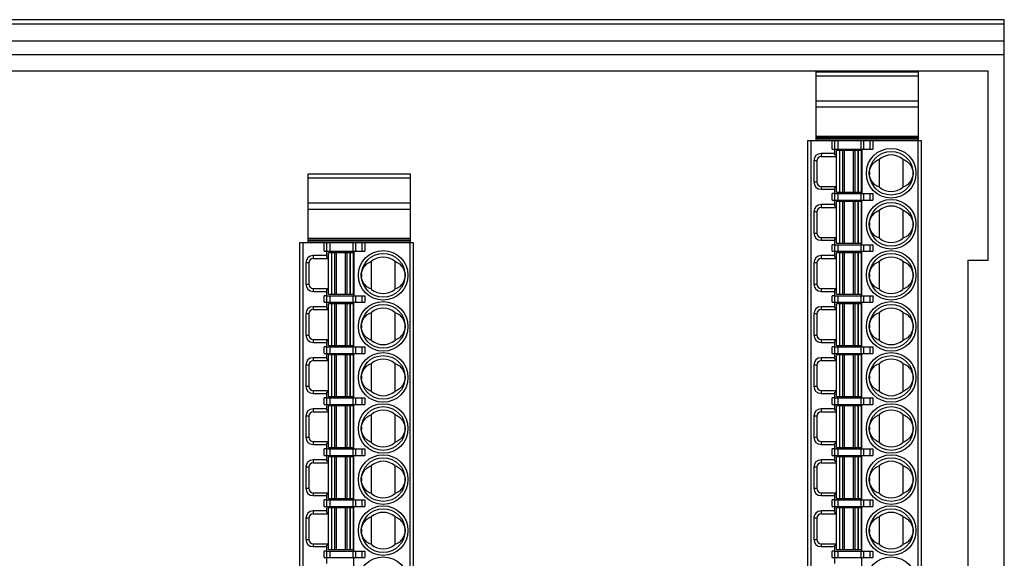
# Model space of a CAD drawing. Header units: millimetres. Extents: x 37 to 172, y 123 to 200.
# Tile 3 of 3: x 104 to 172, y 164 to 200. Entities that reach past the tile are written whole.
import ezdxf

# ---------------------------------------------------------------- set-up
doc = ezdxf.new("R2010")
doc.units = ezdxf.units.MM
doc.header["$LTSCALE"] = 19.36
doc.layers.get('0').update_dxf_attribs({"linetype": 'CONTINUOUS'})

msp = doc.modelspace()

# ---------------------------------------------------------------- linework, layer by layer
at = {"color": 6, "linetype": 'Continuous'}
for p, q in [((171.683, 200.43), (36.783, 200.43)), ((171.683, 123.43), (171.683, 200.43)), ((171.683, 200.13), (36.783, 200.13)), ((37.883, 196.93), (170.583, 196.93)), ((158.793, 196.855), (165.793, 196.855)), ((158.793, 192.155), (158.793, 196.855)), ((165.793, 192.155), (165.793, 196.855)), ((170.583, 183.935), (170.583, 196.93)), ((158.233, 192.155), (165.983, 192.155)), ((158.233, 131.905), (158.233, 192.155)), ((160.083, 191.155), (160.083, 192.155)), ((165.983, 192.155), (165.983, 131.905)), ((160.083, 191.255), (159.133, 191.255)), ((159.133, 191.055), (160.183, 191.055)), ((159.883, 191.555), (162.675, 191.555)), ((160.083, 191.155), (160.183, 191.155)), ((161.883, 191.455), (160.183, 191.455)), ((160.183, 188.605), (160.183, 191.455)), ((161.883, 191.455), (161.883, 188.605)), ((161.933, 191.555), (161.933, 188.505)), ((158.633, 190.755), (158.633, 189.305)), ((158.833, 190.755), (158.833, 189.305)), ((163.133, 188.945), (163.133, 190.866)), ((164.733, 190.866), (164.733, 188.945)), ((123.993, 185.155), (123.993, 189.855)), ((123.993, 189.855), (130.993, 189.855)), ((130.993, 185.155), (130.993, 189.855)), ((162.435, 189.997), (162.45, 190.087)), ((162.451, 189.719), (162.435, 189.809)), ((165.415, 190.087), (165.43, 189.997)), ((165.43, 189.814), (165.415, 189.723)), ((159.133, 189.005), (160.183, 189.005)), ((160.183, 188.905), (160.083, 188.905)), ((160.083, 187.655), (160.083, 188.905)), ((159.133, 188.805), (160.083, 188.805)), ((160.056, 188.505), (159.883, 188.505)), ((160.083, 188.505), (162.675, 188.505)), ((160.183, 188.605), (161.883, 188.605)), ((160.083, 187.755), (159.133, 187.755)), ((159.133, 187.555), (160.183, 187.555)), ((159.883, 188.055), (162.675, 188.055)), ((160.083, 187.655), (160.183, 187.655)), ((161.883, 187.955), (160.183, 187.955)), ((160.183, 185.105), (160.183, 187.955)), ((161.883, 187.955), (161.883, 185.105)), ((161.933, 185.005), (161.933, 188.055)), ((158.633, 187.255), (158.633, 185.805)), ((158.833, 187.255), (158.833, 185.805)), ((163.133, 185.445), (163.133, 187.366)), ((164.733, 187.366), (164.733, 185.445)), ((162.435, 186.497), (162.45, 186.587)), ((162.451, 186.219), (162.435, 186.309)), ((165.415, 186.587), (165.43, 186.497)), ((165.43, 186.314), (165.415, 186.223)), ((159.133, 185.505), (160.183, 185.505)), ((123.433, 131.905), (123.433, 185.155)), ((123.433, 185.155), (131.183, 185.155)), ((125.283, 184.155), (125.283, 185.155)), ((131.183, 185.155), (131.183, 131.905)), ((159.133, 185.305), (160.083, 185.305)), ((160.056, 185.005), (159.883, 185.005)), ((160.183, 185.405), (160.083, 185.405)), ((160.083, 184.155), (160.083, 185.405)), ((160.083, 185.005), (162.675, 185.005)), ((160.183, 185.105), (161.883, 185.105)), ((125.283, 184.255), (124.333, 184.255)), ((125.083, 184.555), (127.875, 184.555)), ((125.283, 184.155), (125.383, 184.155)), ((125.383, 181.605), (125.383, 184.455)), ((127.083, 184.455), (125.383, 184.455)), ((127.083, 184.455), (127.083, 181.605)), ((127.133, 184.555), (127.133, 181.505)), ((160.083, 184.255), (159.133, 184.255)), ((159.883, 184.555), (162.675, 184.555)), ((160.083, 184.155), (160.183, 184.155)), ((161.883, 184.455), (160.183, 184.455)), ((160.183, 181.605), (160.183, 184.455)), ((161.883, 184.455), (161.883, 181.605)), ((161.933, 181.505), (161.933, 184.555)), ((123.833, 183.755), (123.833, 182.305)), ((124.033, 183.755), (124.033, 182.305)), ((124.333, 184.055), (125.383, 184.055)), ((128.333, 181.945), (128.333, 183.866)), ((129.933, 183.866), (129.933, 181.945)), ((158.633, 183.755), (158.633, 182.305)), ((158.833, 183.755), (158.833, 182.305)), ((159.133, 184.055), (160.183, 184.055)), ((163.133, 181.945), (163.133, 183.866)), ((164.733, 183.866), (164.733, 181.945)), ((169.183, 183.935), (170.583, 183.935)), ((169.183, 183.935), (169.183, 139.935)), ((127.635, 182.997), (127.65, 183.087)), ((127.651, 182.719), (127.635, 182.809)), ((130.615, 183.087), (130.63, 182.997)), ((130.63, 182.814), (130.615, 182.723)), ((162.435, 182.997), (162.45, 183.087)), ((162.451, 182.719), (162.435, 182.809)), ((165.415, 183.087), (165.43, 182.997)), ((165.43, 182.814), (165.415, 182.723)), ((124.333, 182.005), (125.383, 182.005)), ((124.333, 181.805), (125.283, 181.805)), ((125.256, 181.505), (125.083, 181.505)), ((125.283, 180.655), (125.283, 181.905)), ((125.383, 181.905), (125.283, 181.905)), ((125.283, 181.505), (127.875, 181.505)), ((125.383, 181.605), (127.083, 181.605)), ((159.133, 182.005), (160.183, 182.005)), ((159.133, 181.805), (160.083, 181.805)), ((160.056, 181.505), (159.883, 181.505)), ((160.183, 181.905), (160.083, 181.905)), ((160.083, 180.655), (160.083, 181.905)), ((160.083, 181.505), (162.675, 181.505)), ((160.183, 181.605), (161.883, 181.605)), ((125.083, 181.055), (127.875, 181.055)), ((125.383, 178.105), (125.383, 180.955)), ((127.083, 180.955), (125.383, 180.955)), ((127.083, 180.955), (127.083, 178.105)), ((127.133, 178.005), (127.133, 181.055)), ((159.883, 181.055), (162.675, 181.055)), ((161.883, 180.955), (160.183, 180.955)), ((160.183, 178.105), (160.183, 180.955)), ((161.883, 180.955), (161.883, 178.105)), ((161.933, 178.005), (161.933, 181.055)), ((123.833, 180.255), (123.833, 178.805)), ((124.033, 180.255), (124.033, 178.805)), ((125.283, 180.755), (124.333, 180.755)), ((124.333, 180.555), (125.383, 180.555)), ((125.283, 180.655), (125.383, 180.655)), ((128.333, 178.445), (128.333, 180.366)), ((129.933, 180.366), (129.933, 178.445)), ((158.633, 180.255), (158.633, 178.805)), ((158.833, 180.255), (158.833, 178.805)), ((160.083, 180.755), (159.133, 180.755)), ((159.133, 180.555), (160.183, 180.555)), ((160.083, 180.655), (160.183, 180.655)), ((163.133, 178.445), (163.133, 180.366)), ((164.733, 180.366), (164.733, 178.445)), ((127.635, 179.497), (127.65, 179.587)), ((130.615, 179.587), (130.63, 179.497)), ((162.435, 179.497), (162.45, 179.587)), ((165.415, 179.587), (165.43, 179.497)), ((127.651, 179.219), (127.635, 179.309)), ((130.63, 179.314), (130.615, 179.223)), ((162.451, 179.219), (162.435, 179.309)), ((165.43, 179.314), (165.415, 179.223)), ((124.333, 178.505), (125.383, 178.505)), ((124.333, 178.305), (125.283, 178.305)), ((125.283, 177.155), (125.283, 178.405)), ((125.383, 178.405), (125.283, 178.405)), ((125.383, 178.105), (127.083, 178.105)), ((159.133, 178.505), (160.183, 178.505)), ((159.133, 178.305), (160.083, 178.305)), ((160.183, 178.405), (160.083, 178.405)), ((160.083, 177.155), (160.083, 178.405)), ((160.183, 178.105), (161.883, 178.105)), ((125.256, 178.005), (125.083, 178.005)), ((125.083, 177.555), (127.875, 177.555)), ((125.283, 178.005), (127.875, 178.005)), ((127.083, 177.455), (125.383, 177.455)), ((125.383, 174.605), (125.383, 177.455)), ((127.083, 177.455), (127.083, 174.605)), ((127.133, 174.505), (127.133, 177.555)), ((160.056, 178.005), (159.883, 178.005)), ((159.883, 177.555), (162.675, 177.555)), ((160.083, 178.005), (162.675, 178.005)), ((161.883, 177.455), (160.183, 177.455)), ((160.183, 174.605), (160.183, 177.455)), ((161.883, 177.455), (161.883, 174.605)), ((161.933, 174.505), (161.933, 177.555)), ((123.833, 176.755), (123.833, 175.305)), ((124.033, 176.755), (124.033, 175.305)), ((125.283, 177.255), (124.333, 177.255)), ((124.333, 177.055), (125.383, 177.055)), ((125.283, 177.155), (125.383, 177.155)), ((128.333, 174.945), (128.333, 176.866)), ((129.933, 176.866), (129.933, 174.945)), ((158.633, 176.755), (158.633, 175.305)), ((158.833, 176.755), (158.833, 175.305)), ((160.083, 177.255), (159.133, 177.255)), ((159.133, 177.055), (160.183, 177.055)), ((160.083, 177.155), (160.183, 177.155)), ((163.133, 174.945), (163.133, 176.866)), ((164.733, 176.866), (164.733, 174.945)), ((127.635, 175.997), (127.65, 176.087)), ((130.615, 176.087), (130.63, 175.997)), ((162.435, 175.997), (162.45, 176.087)), ((165.415, 176.087), (165.43, 175.997)), ((127.651, 175.719), (127.635, 175.809)), ((130.63, 175.814), (130.615, 175.723)), ((162.451, 175.719), (162.435, 175.809)), ((165.43, 175.814), (165.415, 175.723)), ((124.333, 175.005), (125.383, 175.005)), ((124.333, 174.805), (125.283, 174.805)), ((125.383, 174.905), (125.283, 174.905)), ((125.283, 173.655), (125.283, 174.905)), ((159.133, 175.005), (160.183, 175.005)), ((159.133, 174.805), (160.083, 174.805)), ((160.183, 174.905), (160.083, 174.905)), ((160.083, 173.655), (160.083, 174.905)), ((125.256, 174.505), (125.083, 174.505)), ((125.083, 174.055), (127.875, 174.055)), ((125.283, 174.505), (127.875, 174.505)), ((125.383, 174.605), (127.083, 174.605)), ((127.133, 171.005), (127.133, 174.055)), ((160.056, 174.505), (159.883, 174.505)), ((159.883, 174.055), (162.675, 174.055)), ((160.083, 174.505), (162.675, 174.505)), ((160.183, 174.605), (161.883, 174.605)), ((161.933, 171.005), (161.933, 174.055)), ((125.283, 173.755), (124.333, 173.755)), ((124.333, 173.555), (125.383, 173.555)), ((125.283, 173.655), (125.383, 173.655)), ((127.083, 173.955), (125.383, 173.955)), ((125.383, 171.105), (125.383, 173.955)), ((127.083, 173.955), (127.083, 171.105)), ((128.333, 171.445), (128.333, 173.366)), ((129.933, 173.366), (129.933, 171.445)), ((160.083, 173.755), (159.133, 173.755)), ((159.133, 173.555), (160.183, 173.555)), ((160.083, 173.655), (160.183, 173.655)), ((161.883, 173.955), (160.183, 173.955)), ((160.183, 171.105), (160.183, 173.955)), ((161.883, 173.955), (161.883, 171.105)), ((163.133, 171.445), (163.133, 173.366)), ((164.733, 173.366), (164.733, 171.445)), ((123.833, 173.255), (123.833, 171.805)), ((124.033, 173.255), (124.033, 171.805)), ((158.633, 173.255), (158.633, 171.805)), ((158.833, 173.255), (158.833, 171.805)), ((127.635, 172.497), (127.65, 172.587)), ((127.651, 172.219), (127.635, 172.309)), ((130.615, 172.587), (130.63, 172.497)), ((130.63, 172.314), (130.615, 172.223)), ((162.435, 172.497), (162.45, 172.587)), ((162.451, 172.219), (162.435, 172.309)), ((165.415, 172.587), (165.43, 172.497)), ((165.43, 172.314), (165.415, 172.223)), ((124.333, 171.505), (125.383, 171.505)), ((125.383, 171.405), (125.283, 171.405)), ((125.283, 170.155), (125.283, 171.405)), ((159.133, 171.505), (160.183, 171.505)), ((160.183, 171.405), (160.083, 171.405)), ((160.083, 170.155), (160.083, 171.405)), ((124.333, 171.305), (125.283, 171.305)), ((125.256, 171.005), (125.083, 171.005)), ((125.283, 171.005), (127.875, 171.005)), ((125.383, 171.105), (127.083, 171.105)), ((159.133, 171.305), (160.083, 171.305)), ((160.056, 171.005), (159.883, 171.005)), ((160.083, 171.005), (162.675, 171.005)), ((160.183, 171.105), (161.883, 171.105)), ((125.283, 170.255), (124.333, 170.255)), ((124.333, 170.055), (125.383, 170.055)), ((125.083, 170.555), (127.875, 170.555)), ((125.283, 170.155), (125.383, 170.155)), ((127.083, 170.455), (125.383, 170.455)), ((125.383, 167.605), (125.383, 170.455)), ((127.083, 170.455), (127.083, 167.605)), ((127.133, 167.505), (127.133, 170.555)), ((160.083, 170.255), (159.133, 170.255)), ((159.133, 170.055), (160.183, 170.055)), ((159.883, 170.555), (162.675, 170.555)), ((160.083, 170.155), (160.183, 170.155)), ((161.883, 170.455), (160.183, 170.455)), ((160.183, 167.605), (160.183, 170.455)), ((161.883, 170.455), (161.883, 167.605)), ((161.933, 167.505), (161.933, 170.555)), ((123.833, 169.755), (123.833, 168.305)), ((124.033, 169.755), (124.033, 168.305)), ((128.333, 167.945), (128.333, 169.866)), ((129.933, 169.866), (129.933, 167.945)), ((158.633, 169.755), (158.633, 168.305)), ((158.833, 169.755), (158.833, 168.305)), ((163.133, 167.945), (163.133, 169.866)), ((164.733, 169.866), (164.733, 167.945)), ((127.635, 168.997), (127.65, 169.087)), ((127.651, 168.719), (127.635, 168.809)), ((130.615, 169.087), (130.63, 168.997)), ((130.63, 168.814), (130.615, 168.723)), ((162.435, 168.997), (162.45, 169.087)), ((162.451, 168.719), (162.435, 168.809)), ((165.415, 169.087), (165.43, 168.997)), ((165.43, 168.814), (165.415, 168.723)), ((124.333, 168.005), (125.383, 168.005)), ((159.133, 168.005), (160.183, 168.005)), ((124.333, 167.805), (125.283, 167.805)), ((125.256, 167.505), (125.083, 167.505)), ((125.383, 167.905), (125.283, 167.905)), ((125.283, 166.655), (125.283, 167.905)), ((125.283, 167.505), (127.875, 167.505)), ((125.383, 167.605), (127.083, 167.605)), ((159.133, 167.805), (160.083, 167.805)), ((160.056, 167.505), (159.883, 167.505)), ((160.183, 167.905), (160.083, 167.905)), ((160.083, 166.655), (160.083, 167.905)), ((160.083, 167.505), (162.675, 167.505)), ((160.183, 167.605), (161.883, 167.605)), ((125.283, 166.755), (124.333, 166.755)), ((125.083, 167.055), (127.875, 167.055)), ((125.283, 166.655), (125.383, 166.655)), ((127.083, 166.955), (125.383, 166.955)), ((125.383, 164.105), (125.383, 166.955)), ((127.083, 166.955), (127.083, 164.105)), ((127.133, 164.005), (127.133, 167.055)), ((160.083, 166.755), (159.133, 166.755)), ((159.883, 167.055), (162.675, 167.055)), ((160.083, 166.655), (160.183, 166.655)), ((161.883, 166.955), (160.183, 166.955)), ((160.183, 164.105), (160.183, 166.955)), ((161.883, 166.955), (161.883, 164.105)), ((161.933, 164.005), (161.933, 167.055)), ((123.833, 166.255), (123.833, 164.805)), ((124.033, 166.255), (124.033, 164.805)), ((124.333, 166.555), (125.383, 166.555)), ((128.333, 164.445), (128.333, 166.366)), ((129.933, 166.366), (129.933, 164.445)), ((158.633, 166.255), (158.633, 164.805)), ((158.833, 166.255), (158.833, 164.805)), ((159.133, 166.555), (160.183, 166.555)), ((163.133, 164.445), (163.133, 166.366)), ((164.733, 166.366), (164.733, 164.445)), ((127.635, 165.497), (127.65, 165.587)), ((127.651, 165.219), (127.635, 165.309)), ((130.615, 165.587), (130.63, 165.497)), ((130.63, 165.314), (130.615, 165.223)), ((162.435, 165.497), (162.45, 165.587)), ((162.451, 165.219), (162.435, 165.309)), ((165.415, 165.587), (165.43, 165.497)), ((165.43, 165.314), (165.415, 165.223)), ((124.333, 164.505), (125.383, 164.505)), ((124.333, 164.305), (125.283, 164.305)), ((125.256, 164.005), (125.083, 164.005)), ((125.383, 164.405), (125.283, 164.405)), ((125.283, 163.155), (125.283, 164.405)), ((125.283, 164.005), (127.875, 164.005)), ((125.383, 164.105), (127.083, 164.105)), ((159.133, 164.505), (160.183, 164.505)), ((159.133, 164.305), (160.083, 164.305)), ((160.056, 164.005), (159.883, 164.005)), ((160.183, 164.405), (160.083, 164.405)), ((160.083, 163.155), (160.083, 164.405)), ((160.083, 164.005), (162.675, 164.005)), ((160.183, 164.105), (161.883, 164.105)), ((125.083, 163.555), (127.875, 163.555)), ((127.133, 160.505), (127.133, 163.555)), ((159.883, 163.555), (162.675, 163.555)), ((161.933, 160.505), (161.933, 163.555))]:
    msp.add_line(p, q, dxfattribs=at)
at = {"color": 9, "linetype": 'Continuous'}
for p, q in [((36.783, 198.989), (171.683, 198.989)), ((171.683, 198.023), (36.783, 198.023)), ((165.793, 196.555), (158.793, 196.555)), ((158.793, 194.877), (165.793, 194.877)), ((165.793, 194.424), (158.793, 194.424)), ((158.793, 192.456), (165.793, 192.456)), ((165.793, 192.326), (158.793, 192.326)), ((165.793, 192.244), (158.793, 192.244)), ((158.433, 192.155), (158.433, 131.905)), ((159.883, 191.555), (159.883, 192.155)), ((160.283, 192.155), (160.283, 191.555)), ((161.867, 191.555), (161.867, 192.155)), ((162.04, 192.155), (162.04, 191.555)), ((162.502, 191.555), (162.502, 192.155)), ((162.675, 192.155), (162.675, 191.555)), ((165.783, 131.905), (165.783, 192.155)), ((159.133, 191.255), (159.133, 191.055)), ((160.383, 191.455), (160.383, 188.605)), ((160.407, 188.605), (160.407, 191.455)), ((160.605, 191.455), (160.605, 188.605)), ((160.735, 188.605), (160.735, 191.455)), ((161.33, 191.455), (161.33, 188.605)), ((161.46, 188.605), (161.46, 191.455)), ((161.658, 191.455), (161.658, 188.605)), ((161.683, 188.605), (161.683, 191.455)), ((158.833, 190.755), (158.633, 190.755)), ((130.993, 189.555), (123.993, 189.555)), ((158.633, 189.305), (158.833, 189.305)), ((159.133, 189.005), (159.133, 188.805)), ((159.883, 188.055), (159.883, 188.505)), ((160.283, 188.505), (160.283, 188.055)), ((161.867, 188.055), (161.867, 188.505)), ((162.04, 188.505), (162.04, 188.055)), ((162.502, 188.055), (162.502, 188.505)), ((162.675, 188.505), (162.675, 188.055)), ((123.993, 187.877), (130.993, 187.877)), ((159.133, 187.755), (159.133, 187.555)), ((160.383, 187.955), (160.383, 185.105)), ((160.407, 185.105), (160.407, 187.955)), ((160.605, 187.955), (160.605, 185.105)), ((160.735, 185.105), (160.735, 187.955)), ((161.33, 187.955), (161.33, 185.105)), ((161.46, 185.105), (161.46, 187.955)), ((161.658, 187.955), (161.658, 185.105)), ((161.683, 185.105), (161.683, 187.955)), ((130.993, 187.424), (123.993, 187.424)), ((158.833, 187.255), (158.633, 187.255)), ((158.633, 185.805), (158.833, 185.805)), ((159.133, 185.505), (159.133, 185.305)), ((123.633, 185.155), (123.633, 131.905)), ((123.993, 185.456), (130.993, 185.456)), ((130.993, 185.326), (123.993, 185.326)), ((130.993, 185.244), (123.993, 185.244)), ((125.083, 184.555), (125.083, 185.155)), ((125.483, 185.155), (125.483, 184.555)), ((127.067, 184.555), (127.067, 185.155)), ((127.24, 185.155), (127.24, 184.555)), ((127.702, 184.555), (127.702, 185.155)), ((127.875, 185.155), (127.875, 184.555)), ((130.983, 131.905), (130.983, 185.155)), ((159.883, 184.555), (159.883, 185.005)), ((160.283, 185.005), (160.283, 184.555)), ((161.867, 184.555), (161.867, 185.005)), ((162.04, 185.005), (162.04, 184.555)), ((162.502, 184.555), (162.502, 185.005)), ((162.675, 185.005), (162.675, 184.555)), ((124.333, 184.255), (124.333, 184.055)), ((125.583, 184.455), (125.583, 181.605)), ((125.607, 181.605), (125.607, 184.455)), ((125.805, 184.455), (125.805, 181.605)), ((125.935, 181.605), (125.935, 184.455)), ((126.53, 184.455), (126.53, 181.605)), ((126.66, 181.605), (126.66, 184.455)), ((126.858, 184.455), (126.858, 181.605)), ((126.883, 181.605), (126.883, 184.455)), ((159.133, 184.255), (159.133, 184.055)), ((160.383, 184.455), (160.383, 181.605)), ((160.407, 181.605), (160.407, 184.455)), ((160.605, 184.455), (160.605, 181.605)), ((160.735, 181.605), (160.735, 184.455)), ((161.33, 184.455), (161.33, 181.605)), ((161.46, 181.605), (161.46, 184.455)), ((161.658, 184.455), (161.658, 181.605)), ((161.683, 181.605), (161.683, 184.455)), ((124.033, 183.755), (123.833, 183.755)), ((158.833, 183.755), (158.633, 183.755)), ((123.833, 182.305), (124.033, 182.305)), ((158.633, 182.305), (158.833, 182.305)), ((124.333, 182.005), (124.333, 181.805)), ((125.083, 181.055), (125.083, 181.505)), ((125.483, 181.505), (125.483, 181.055)), ((127.067, 181.055), (127.067, 181.505)), ((127.24, 181.505), (127.24, 181.055)), ((127.702, 181.055), (127.702, 181.505)), ((127.875, 181.505), (127.875, 181.055)), ((159.133, 182.005), (159.133, 181.805)), ((159.883, 181.055), (159.883, 181.505)), ((160.283, 181.505), (160.283, 181.055)), ((161.867, 181.055), (161.867, 181.505)), ((162.04, 181.505), (162.04, 181.055)), ((162.502, 181.055), (162.502, 181.505)), ((162.675, 181.505), (162.675, 181.055)), ((125.583, 180.955), (125.583, 178.105)), ((125.607, 178.105), (125.607, 180.955)), ((125.805, 180.955), (125.805, 178.105)), ((125.935, 178.105), (125.935, 180.955)), ((126.53, 180.955), (126.53, 178.105)), ((126.66, 178.105), (126.66, 180.955)), ((126.858, 180.955), (126.858, 178.105)), ((126.883, 178.105), (126.883, 180.955)), ((160.383, 180.955), (160.383, 178.105)), ((160.407, 178.105), (160.407, 180.955)), ((160.605, 180.955), (160.605, 178.105)), ((160.735, 178.105), (160.735, 180.955)), ((161.33, 180.955), (161.33, 178.105)), ((161.46, 178.105), (161.46, 180.955)), ((161.658, 180.955), (161.658, 178.105)), ((161.683, 178.105), (161.683, 180.955)), ((124.033, 180.255), (123.833, 180.255)), ((124.333, 180.755), (124.333, 180.555)), ((158.833, 180.255), (158.633, 180.255)), ((159.133, 180.755), (159.133, 180.555)), ((123.833, 178.805), (124.033, 178.805)), ((158.633, 178.805), (158.833, 178.805)), ((124.333, 178.505), (124.333, 178.305)), ((159.133, 178.505), (159.133, 178.305)), ((125.083, 177.555), (125.083, 178.005)), ((125.483, 178.005), (125.483, 177.555)), ((125.583, 177.455), (125.583, 174.605)), ((125.607, 174.605), (125.607, 177.455)), ((125.805, 177.455), (125.805, 174.605)), ((125.935, 174.605), (125.935, 177.455)), ((126.53, 177.455), (126.53, 174.605)), ((126.66, 174.605), (126.66, 177.455)), ((126.858, 177.455), (126.858, 174.605)), ((126.883, 174.605), (126.883, 177.455)), ((127.067, 177.555), (127.067, 178.005)), ((127.24, 178.005), (127.24, 177.555)), ((127.702, 177.555), (127.702, 178.005)), ((127.875, 178.005), (127.875, 177.555)), ((159.883, 177.555), (159.883, 178.005)), ((160.283, 178.005), (160.283, 177.555)), ((160.383, 177.455), (160.383, 174.605)), ((160.407, 174.605), (160.407, 177.455)), ((160.605, 177.455), (160.605, 174.605)), ((160.735, 174.605), (160.735, 177.455)), ((161.33, 177.455), (161.33, 174.605)), ((161.46, 174.605), (161.46, 177.455)), ((161.658, 177.455), (161.658, 174.605)), ((161.683, 174.605), (161.683, 177.455)), ((161.867, 177.555), (161.867, 178.005)), ((162.04, 178.005), (162.04, 177.555)), ((162.502, 177.555), (162.502, 178.005)), ((162.675, 178.005), (162.675, 177.555)), ((124.033, 176.755), (123.833, 176.755)), ((124.333, 177.255), (124.333, 177.055)), ((158.833, 176.755), (158.633, 176.755)), ((159.133, 177.255), (159.133, 177.055)), ((123.833, 175.305), (124.033, 175.305)), ((124.333, 175.005), (124.333, 174.805)), ((158.633, 175.305), (158.833, 175.305)), ((159.133, 175.005), (159.133, 174.805)), ((125.083, 174.055), (125.083, 174.505)), ((125.483, 174.505), (125.483, 174.055)), ((127.067, 174.055), (127.067, 174.505)), ((127.24, 174.505), (127.24, 174.055)), ((127.702, 174.055), (127.702, 174.505)), ((127.875, 174.505), (127.875, 174.055)), ((159.883, 174.055), (159.883, 174.505)), ((160.283, 174.505), (160.283, 174.055)), ((161.867, 174.055), (161.867, 174.505)), ((162.04, 174.505), (162.04, 174.055)), ((162.502, 174.055), (162.502, 174.505)), ((162.675, 174.505), (162.675, 174.055)), ((124.333, 173.755), (124.333, 173.555)), ((125.583, 173.955), (125.583, 171.105)), ((125.607, 171.105), (125.607, 173.955)), ((125.805, 173.955), (125.805, 171.105)), ((125.935, 171.105), (125.935, 173.955)), ((126.53, 173.955), (126.53, 171.105)), ((126.66, 171.105), (126.66, 173.955)), ((126.858, 173.955), (126.858, 171.105)), ((126.883, 171.105), (126.883, 173.955)), ((159.133, 173.755), (159.133, 173.555)), ((160.383, 173.955), (160.383, 171.105)), ((160.407, 171.105), (160.407, 173.955)), ((160.605, 173.955), (160.605, 171.105)), ((160.735, 171.105), (160.735, 173.955)), ((161.33, 173.955), (161.33, 171.105)), ((161.46, 171.105), (161.46, 173.955)), ((161.658, 173.955), (161.658, 171.105)), ((161.683, 171.105), (161.683, 173.955)), ((124.033, 173.255), (123.833, 173.255)), ((158.833, 173.255), (158.633, 173.255)), ((123.833, 171.805), (124.033, 171.805)), ((124.333, 171.505), (124.333, 171.305)), ((158.633, 171.805), (158.833, 171.805)), ((159.133, 171.505), (159.133, 171.305)), ((125.083, 170.555), (125.083, 171.005)), ((125.483, 171.005), (125.483, 170.555)), ((127.067, 170.555), (127.067, 171.005)), ((127.24, 171.005), (127.24, 170.555)), ((127.702, 170.555), (127.702, 171.005)), ((127.875, 171.005), (127.875, 170.555)), ((159.883, 170.555), (159.883, 171.005)), ((160.283, 171.005), (160.283, 170.555)), ((161.867, 170.555), (161.867, 171.005)), ((162.04, 171.005), (162.04, 170.555)), ((162.502, 170.555), (162.502, 171.005)), ((162.675, 171.005), (162.675, 170.555)), ((124.333, 170.255), (124.333, 170.055)), ((125.583, 170.455), (125.583, 167.605)), ((125.607, 167.605), (125.607, 170.455)), ((125.805, 170.455), (125.805, 167.605)), ((125.935, 167.605), (125.935, 170.455)), ((126.53, 170.455), (126.53, 167.605)), ((126.66, 167.605), (126.66, 170.455)), ((126.858, 170.455), (126.858, 167.605)), ((126.883, 167.605), (126.883, 170.455)), ((159.133, 170.255), (159.133, 170.055)), ((160.383, 170.455), (160.383, 167.605)), ((160.407, 167.605), (160.407, 170.455)), ((160.605, 170.455), (160.605, 167.605)), ((160.735, 167.605), (160.735, 170.455)), ((161.33, 170.455), (161.33, 167.605)), ((161.46, 167.605), (161.46, 170.455)), ((161.658, 170.455), (161.658, 167.605)), ((161.683, 167.605), (161.683, 170.455)), ((124.033, 169.755), (123.833, 169.755)), ((158.833, 169.755), (158.633, 169.755)), ((123.833, 168.305), (124.033, 168.305)), ((124.333, 168.005), (124.333, 167.805)), ((158.633, 168.305), (158.833, 168.305)), ((159.133, 168.005), (159.133, 167.805)), ((125.083, 167.055), (125.083, 167.505)), ((125.483, 167.505), (125.483, 167.055)), ((127.067, 167.055), (127.067, 167.505)), ((127.24, 167.505), (127.24, 167.055)), ((127.702, 167.055), (127.702, 167.505)), ((127.875, 167.505), (127.875, 167.055)), ((159.883, 167.055), (159.883, 167.505)), ((160.283, 167.505), (160.283, 167.055)), ((161.867, 167.055), (161.867, 167.505)), ((162.04, 167.505), (162.04, 167.055)), ((162.502, 167.055), (162.502, 167.505)), ((162.675, 167.505), (162.675, 167.055)), ((124.333, 166.755), (124.333, 166.555)), ((125.583, 166.955), (125.583, 164.105)), ((125.607, 164.105), (125.607, 166.955)), ((125.805, 166.955), (125.805, 164.105)), ((125.935, 164.105), (125.935, 166.955)), ((126.53, 166.955), (126.53, 164.105)), ((126.66, 164.105), (126.66, 166.955)), ((126.858, 166.955), (126.858, 164.105)), ((126.883, 164.105), (126.883, 166.955)), ((159.133, 166.755), (159.133, 166.555)), ((160.383, 166.955), (160.383, 164.105)), ((160.407, 164.105), (160.407, 166.955)), ((160.605, 166.955), (160.605, 164.105)), ((160.735, 164.105), (160.735, 166.955)), ((161.33, 166.955), (161.33, 164.105)), ((161.46, 164.105), (161.46, 166.955)), ((161.658, 166.955), (161.658, 164.105)), ((161.683, 164.105), (161.683, 166.955)), ((124.033, 166.255), (123.833, 166.255)), ((158.833, 166.255), (158.633, 166.255)), ((123.833, 164.805), (124.033, 164.805)), ((158.633, 164.805), (158.833, 164.805)), ((124.333, 164.505), (124.333, 164.305)), ((125.083, 163.555), (125.083, 164.005)), ((125.483, 164.005), (125.483, 163.555)), ((127.067, 163.555), (127.067, 164.005)), ((127.24, 164.005), (127.24, 163.555)), ((127.702, 163.555), (127.702, 164.005)), ((127.875, 164.005), (127.875, 163.555)), ((159.133, 164.505), (159.133, 164.305)), ((159.883, 163.555), (159.883, 164.005)), ((160.283, 164.005), (160.283, 163.555)), ((161.867, 163.555), (161.867, 164.005)), ((162.04, 164.005), (162.04, 163.555)), ((162.502, 163.555), (162.502, 164.005)), ((162.675, 164.005), (162.675, 163.555))]:
    msp.add_line(p, q, dxfattribs=at)
at = {"color": 7, "linetype": 'Continuous'}
for p, q in [((162.438, 190.005), (162.438, 189.805)), ((165.427, 190.005), (165.427, 189.805)), ((162.438, 186.505), (162.438, 186.305)), ((165.427, 186.505), (165.427, 186.305)), ((127.638, 183.005), (127.638, 182.805)), ((130.627, 183.005), (130.627, 182.805)), ((162.438, 183.005), (162.438, 182.805)), ((165.427, 183.005), (165.427, 182.805)), ((127.638, 179.505), (127.638, 179.305)), ((130.627, 179.505), (130.627, 179.305)), ((162.438, 179.505), (162.438, 179.305)), ((165.427, 179.505), (165.427, 179.305)), ((127.638, 176.005), (127.638, 175.805)), ((130.627, 176.005), (130.627, 175.805)), ((162.438, 176.005), (162.438, 175.805)), ((165.427, 176.005), (165.427, 175.805)), ((127.638, 172.505), (127.638, 172.305)), ((130.627, 172.505), (130.627, 172.305)), ((162.438, 172.505), (162.438, 172.305)), ((165.427, 172.505), (165.427, 172.305)), ((127.638, 169.005), (127.638, 168.805)), ((130.627, 169.005), (130.627, 168.805)), ((162.438, 169.005), (162.438, 168.805)), ((165.427, 169.005), (165.427, 168.805)), ((127.638, 165.505), (127.638, 165.305)), ((130.627, 165.505), (130.627, 165.305)), ((162.438, 165.505), (162.438, 165.305)), ((165.427, 165.505), (165.427, 165.305))]:
    msp.add_line(p, q, dxfattribs=at)
at = {"color": 6, "linetype": 'Continuous'}
for points in [[(162.45, 190.087), (162.507, 190.277), (162.604, 190.457)], [(162.604, 190.457), (162.666, 190.54), (162.821, 190.691), (163.017, 190.816), (163.133, 190.866)], [(164.733, 190.866), (164.848, 190.816), (165.044, 190.691), (165.199, 190.54)], [(165.199, 190.54), (165.261, 190.457), (165.358, 190.277), (165.415, 190.087)], [(162.668, 189.268), (162.605, 189.351), (162.508, 189.53), (162.451, 189.719)], [(165.415, 189.723), (165.358, 189.533), (165.261, 189.353)], [(163.133, 188.945), (163.018, 188.994), (162.822, 189.118), (162.668, 189.268)], [(165.261, 189.353), (165.199, 189.27), (165.044, 189.119), (164.848, 188.995), (164.733, 188.945)], [(162.45, 186.587), (162.507, 186.777), (162.604, 186.957)], [(162.604, 186.957), (162.666, 187.04), (162.821, 187.191), (163.017, 187.316), (163.133, 187.366)], [(164.733, 187.366), (164.848, 187.316), (165.044, 187.191), (165.199, 187.04)], [(165.199, 187.04), (165.261, 186.957), (165.358, 186.777), (165.415, 186.587)], [(162.668, 185.768), (162.605, 185.851), (162.508, 186.03), (162.451, 186.219)], [(165.415, 186.223), (165.358, 186.033), (165.261, 185.853)], [(163.133, 185.445), (163.018, 185.494), (162.822, 185.618), (162.668, 185.768)], [(165.261, 185.853), (165.199, 185.77), (165.044, 185.619), (164.848, 185.495), (164.733, 185.445)], [(127.804, 183.457), (127.866, 183.54), (128.021, 183.691), (128.217, 183.816), (128.333, 183.866)], [(129.933, 183.866), (130.048, 183.816), (130.244, 183.691), (130.399, 183.54)], [(130.399, 183.54), (130.461, 183.457), (130.558, 183.277), (130.615, 183.087)], [(162.604, 183.457), (162.666, 183.54), (162.821, 183.691), (163.017, 183.816), (163.133, 183.866)], [(164.733, 183.866), (164.848, 183.816), (165.044, 183.691), (165.199, 183.54)], [(165.199, 183.54), (165.261, 183.457), (165.358, 183.277), (165.415, 183.087)], [(127.65, 183.087), (127.707, 183.277), (127.804, 183.457)], [(162.45, 183.087), (162.507, 183.277), (162.604, 183.457)], [(127.868, 182.268), (127.805, 182.351), (127.708, 182.53), (127.651, 182.719)], [(128.333, 181.945), (128.218, 181.994), (128.022, 182.118), (127.868, 182.268)], [(130.461, 182.353), (130.399, 182.27), (130.244, 182.119), (130.048, 181.995), (129.933, 181.945)], [(130.615, 182.723), (130.558, 182.533), (130.461, 182.353)], [(162.668, 182.268), (162.605, 182.351), (162.508, 182.53), (162.451, 182.719)], [(163.133, 181.945), (163.018, 181.994), (162.822, 182.118), (162.668, 182.268)], [(165.261, 182.353), (165.199, 182.27), (165.044, 182.119), (164.848, 181.995), (164.733, 181.945)], [(165.415, 182.723), (165.358, 182.533), (165.261, 182.353)], [(127.804, 179.957), (127.866, 180.04), (128.021, 180.191), (128.217, 180.316), (128.333, 180.366)], [(129.933, 180.366), (130.048, 180.316), (130.244, 180.191), (130.399, 180.04)], [(162.604, 179.957), (162.666, 180.04), (162.821, 180.191), (163.017, 180.316), (163.133, 180.366)], [(164.733, 180.366), (164.848, 180.316), (165.044, 180.191), (165.199, 180.04)], [(127.65, 179.587), (127.707, 179.777), (127.804, 179.957)], [(130.399, 180.04), (130.461, 179.957), (130.558, 179.777), (130.615, 179.587)], [(162.45, 179.587), (162.507, 179.777), (162.604, 179.957)], [(165.199, 180.04), (165.261, 179.957), (165.358, 179.777), (165.415, 179.587)], [(127.868, 178.768), (127.805, 178.851), (127.708, 179.03), (127.651, 179.219)], [(128.333, 178.445), (128.218, 178.494), (128.022, 178.618), (127.868, 178.768)], [(130.461, 178.853), (130.399, 178.77), (130.244, 178.619), (130.048, 178.495), (129.933, 178.445)], [(130.615, 179.223), (130.558, 179.033), (130.461, 178.853)], [(162.668, 178.768), (162.605, 178.851), (162.508, 179.03), (162.451, 179.219)], [(163.133, 178.445), (163.018, 178.494), (162.822, 178.618), (162.668, 178.768)], [(165.261, 178.853), (165.199, 178.77), (165.044, 178.619), (164.848, 178.495), (164.733, 178.445)], [(165.415, 179.223), (165.358, 179.033), (165.261, 178.853)], [(127.804, 176.457), (127.866, 176.54), (128.021, 176.691), (128.217, 176.816), (128.333, 176.866)], [(129.933, 176.866), (130.048, 176.816), (130.244, 176.691), (130.399, 176.54)], [(162.604, 176.457), (162.666, 176.54), (162.821, 176.691), (163.017, 176.816), (163.133, 176.866)], [(164.733, 176.866), (164.848, 176.816), (165.044, 176.691), (165.199, 176.54)], [(127.65, 176.087), (127.707, 176.277), (127.804, 176.457)], [(130.399, 176.54), (130.461, 176.457), (130.558, 176.277), (130.615, 176.087)], [(162.45, 176.087), (162.507, 176.277), (162.604, 176.457)], [(165.199, 176.54), (165.261, 176.457), (165.358, 176.277), (165.415, 176.087)], [(127.868, 175.268), (127.805, 175.351), (127.708, 175.53), (127.651, 175.719)], [(130.615, 175.723), (130.558, 175.533), (130.461, 175.353)], [(162.668, 175.268), (162.605, 175.351), (162.508, 175.53), (162.451, 175.719)], [(165.415, 175.723), (165.358, 175.533), (165.261, 175.353)], [(128.333, 174.945), (128.218, 174.994), (128.022, 175.118), (127.868, 175.268)], [(130.461, 175.353), (130.399, 175.27), (130.244, 175.119), (130.048, 174.995), (129.933, 174.945)], [(163.133, 174.945), (163.018, 174.994), (162.822, 175.118), (162.668, 175.268)], [(165.261, 175.353), (165.199, 175.27), (165.044, 175.119), (164.848, 174.995), (164.733, 174.945)], [(127.804, 172.957), (127.866, 173.04), (128.021, 173.191), (128.217, 173.316), (128.333, 173.366)], [(129.933, 173.366), (130.048, 173.316), (130.244, 173.191), (130.399, 173.04)], [(162.604, 172.957), (162.666, 173.04), (162.821, 173.191), (163.017, 173.316), (163.133, 173.366)], [(164.733, 173.366), (164.848, 173.316), (165.044, 173.191), (165.199, 173.04)], [(127.65, 172.587), (127.707, 172.777), (127.804, 172.957)], [(130.399, 173.04), (130.461, 172.957), (130.558, 172.777), (130.615, 172.587)], [(162.45, 172.587), (162.507, 172.777), (162.604, 172.957)], [(165.199, 173.04), (165.261, 172.957), (165.358, 172.777), (165.415, 172.587)], [(127.868, 171.768), (127.805, 171.851), (127.708, 172.03), (127.651, 172.219)], [(130.615, 172.223), (130.558, 172.033), (130.461, 171.853)], [(162.668, 171.768), (162.605, 171.851), (162.508, 172.03), (162.451, 172.219)], [(165.415, 172.223), (165.358, 172.033), (165.261, 171.853)], [(128.333, 171.445), (128.218, 171.494), (128.022, 171.618), (127.868, 171.768)], [(130.461, 171.853), (130.399, 171.77), (130.244, 171.619), (130.048, 171.495), (129.933, 171.445)], [(163.133, 171.445), (163.018, 171.494), (162.822, 171.618), (162.668, 171.768)], [(165.261, 171.853), (165.199, 171.77), (165.044, 171.619), (164.848, 171.495), (164.733, 171.445)], [(127.65, 169.087), (127.707, 169.277), (127.804, 169.457)], [(127.804, 169.457), (127.866, 169.54), (128.021, 169.691), (128.217, 169.816), (128.333, 169.866)], [(129.933, 169.866), (130.048, 169.816), (130.244, 169.691), (130.399, 169.54)], [(130.399, 169.54), (130.461, 169.457), (130.558, 169.277), (130.615, 169.087)], [(162.45, 169.087), (162.507, 169.277), (162.604, 169.457)], [(162.604, 169.457), (162.666, 169.54), (162.821, 169.691), (163.017, 169.816), (163.133, 169.866)], [(164.733, 169.866), (164.848, 169.816), (165.044, 169.691), (165.199, 169.54)], [(165.199, 169.54), (165.261, 169.457), (165.358, 169.277), (165.415, 169.087)], [(127.868, 168.268), (127.805, 168.351), (127.708, 168.53), (127.651, 168.719)], [(130.615, 168.723), (130.558, 168.533), (130.461, 168.353)], [(162.668, 168.268), (162.605, 168.351), (162.508, 168.53), (162.451, 168.719)], [(165.415, 168.723), (165.358, 168.533), (165.261, 168.353)], [(128.333, 167.945), (128.218, 167.994), (128.022, 168.118), (127.868, 168.268)], [(130.461, 168.353), (130.399, 168.27), (130.244, 168.119), (130.048, 167.995), (129.933, 167.945)], [(163.133, 167.945), (163.018, 167.994), (162.822, 168.118), (162.668, 168.268)], [(165.261, 168.353), (165.199, 168.27), (165.044, 168.119), (164.848, 167.995), (164.733, 167.945)], [(127.65, 165.587), (127.707, 165.777), (127.804, 165.957)], [(127.804, 165.957), (127.866, 166.04), (128.021, 166.191), (128.217, 166.316), (128.333, 166.366)], [(129.933, 166.366), (130.048, 166.316), (130.244, 166.191), (130.399, 166.04)], [(130.399, 166.04), (130.461, 165.957), (130.558, 165.777), (130.615, 165.587)], [(162.45, 165.587), (162.507, 165.777), (162.604, 165.957)], [(162.604, 165.957), (162.666, 166.04), (162.821, 166.191), (163.017, 166.316), (163.133, 166.366)], [(164.733, 166.366), (164.848, 166.316), (165.044, 166.191), (165.199, 166.04)], [(165.199, 166.04), (165.261, 165.957), (165.358, 165.777), (165.415, 165.587)], [(127.868, 164.768), (127.805, 164.851), (127.708, 165.03), (127.651, 165.219)], [(128.333, 164.445), (128.218, 164.494), (128.022, 164.618), (127.868, 164.768)], [(130.461, 164.853), (130.399, 164.77), (130.244, 164.619), (130.048, 164.495), (129.933, 164.445)], [(130.615, 165.223), (130.558, 165.033), (130.461, 164.853)], [(162.668, 164.768), (162.605, 164.851), (162.508, 165.03), (162.451, 165.219)], [(163.133, 164.445), (163.018, 164.494), (162.822, 164.618), (162.668, 164.768)], [(165.261, 164.853), (165.199, 164.77), (165.044, 164.619), (164.848, 164.495), (164.733, 164.445)], [(165.415, 165.223), (165.358, 165.033), (165.261, 164.853)]]:
    msp.add_lwpolyline(points, dxfattribs=at)
at = {"color": 9, "linetype": 'Continuous'}
for centre in [(163.933, 189.905), (163.933, 186.405), (129.133, 182.905), (163.933, 182.905), (129.133, 179.405), (163.933, 179.405), (129.133, 175.905), (163.933, 175.905), (129.133, 172.405), (163.933, 172.405), (129.133, 168.905), (163.933, 168.905), (129.133, 165.405), (163.933, 165.405), (129.133, 161.905), (163.933, 161.905)]:
    msp.add_circle(centre, 1.7, dxfattribs=at)
at = {"color": 6, "linetype": 'Continuous'}
for centre in [(163.933, 189.905), (163.933, 186.405), (129.133, 182.905), (163.933, 182.905), (129.133, 179.405), (163.933, 179.405), (129.133, 175.905), (163.933, 175.905), (129.133, 172.405), (163.933, 172.405), (129.133, 168.905), (163.933, 168.905), (129.133, 165.405), (163.933, 165.405)]:
    msp.add_circle(centre, 1.5, dxfattribs=at)
for centre, radius, start, end in [((159.133, 190.755), 0.5, 90, 180), ((159.133, 190.755), 0.3, 90, 180), ((163.933, 189.905), 1.25, 50.20818, 129.79182), ((159.133, 189.305), 0.5, 180, 270), ((159.133, 189.305), 0.3, 180, 270), ((163.933, 189.905), 1.25, 230.20818, 309.79182), ((159.133, 187.255), 0.5, 90, 180), ((159.133, 187.255), 0.3, 90, 180), ((163.933, 186.405), 1.25, 50.20818, 129.79182), ((159.133, 185.805), 0.5, 180, 270), ((159.133, 185.805), 0.3, 180, 270), ((163.933, 186.405), 1.25, 230.20818, 309.79182), ((124.333, 183.755), 0.5, 90, 180), ((129.133, 182.905), 1.25, 50.20818, 129.79182), ((159.133, 183.755), 0.5, 90, 180), ((163.933, 182.905), 1.25, 50.20818, 129.79182), ((124.333, 183.755), 0.3, 90, 180), ((159.133, 183.755), 0.3, 90, 180), ((124.333, 182.305), 0.5, 180, 270), ((124.333, 182.305), 0.3, 180, 270), ((159.133, 182.305), 0.5, 180, 270), ((159.133, 182.305), 0.3, 180, 270), ((129.133, 182.905), 1.25, 230.20818, 309.79182), ((163.933, 182.905), 1.25, 230.20818, 309.79182), ((124.333, 180.255), 0.5, 90, 180), ((124.333, 180.255), 0.3, 90, 180), ((129.133, 179.405), 1.25, 50.20818, 129.79182), ((159.133, 180.255), 0.5, 90, 180), ((159.133, 180.255), 0.3, 90, 180), ((163.933, 179.405), 1.25, 50.20818, 129.79182), ((124.333, 178.805), 0.5, 180, 270), ((124.333, 178.805), 0.3, 180, 270), ((159.133, 178.805), 0.5, 180, 270), ((159.133, 178.805), 0.3, 180, 270), ((129.133, 179.405), 1.25, 230.20818, 309.79182), ((163.933, 179.405), 1.25, 230.20818, 309.79182), ((124.333, 176.755), 0.5, 90, 180), ((124.333, 176.755), 0.3, 90, 180), ((129.133, 175.905), 1.25, 50.20818, 129.79182), ((159.133, 176.755), 0.5, 90.00001, 180), ((159.133, 176.755), 0.3, 90, 180), ((163.933, 175.905), 1.25, 50.20818, 129.79182), ((124.333, 175.305), 0.5, 180, 270), ((124.333, 175.305), 0.3, 180, 270), ((129.133, 175.905), 1.25, 230.20818, 309.79182), ((159.133, 175.305), 0.5, 180, 270), ((159.133, 175.305), 0.3, 180, 270), ((163.933, 175.905), 1.25, 230.20818, 309.79182), ((124.333, 173.255), 0.5, 90, 180), ((124.333, 173.255), 0.3, 90, 180), ((129.133, 172.405), 1.25, 50.20818, 129.79182), ((159.133, 173.255), 0.5, 90, 180), ((159.133, 173.255), 0.3, 90, 180), ((163.933, 172.405), 1.25, 50.20818, 129.79182), ((124.333, 171.805), 0.5, 180, 270), ((124.333, 171.805), 0.3, 180, 270), ((129.133, 172.405), 1.25, 230.20818, 309.79182), ((159.133, 171.805), 0.5, 180, 270), ((159.133, 171.805), 0.3, 180, 270), ((163.933, 172.405), 1.25, 230.20818, 309.79182), ((124.333, 169.755), 0.5, 90, 180), ((124.333, 169.755), 0.3, 90, 180), ((129.133, 168.905), 1.25, 50.20818, 129.79182), ((159.133, 169.755), 0.5, 90, 180), ((159.133, 169.755), 0.3, 90, 180), ((163.933, 168.905), 1.25, 50.20818, 129.79182), ((124.333, 168.305), 0.5, 180, 270), ((124.333, 168.305), 0.3, 180, 270), ((159.133, 168.305), 0.5, 180, 270), ((159.133, 168.305), 0.3, 180, 270), ((129.133, 168.905), 1.25, 230.20818, 309.79182), ((163.933, 168.905), 1.25, 230.20818, 309.79182), ((124.333, 166.255), 0.5, 90, 180), ((129.133, 165.405), 1.25, 50.20818, 129.79182), ((159.133, 166.255), 0.5, 89.99999, 180), ((163.933, 165.405), 1.25, 50.20818, 129.79182), ((124.333, 166.255), 0.3, 90, 180), ((159.133, 166.255), 0.3, 90, 180), ((124.333, 164.805), 0.5, 180, 270), ((124.333, 164.805), 0.3, 180, 270), ((159.133, 164.805), 0.5, 180, 270), ((159.133, 164.805), 0.3, 180, 270), ((129.133, 165.405), 1.25, 230.20818, 309.79182), ((163.933, 165.405), 1.25, 230.20818, 309.79182)]:
    msp.add_arc(centre, radius, start, end, dxfattribs=at)

doc.saveas('drawing.dxf')
